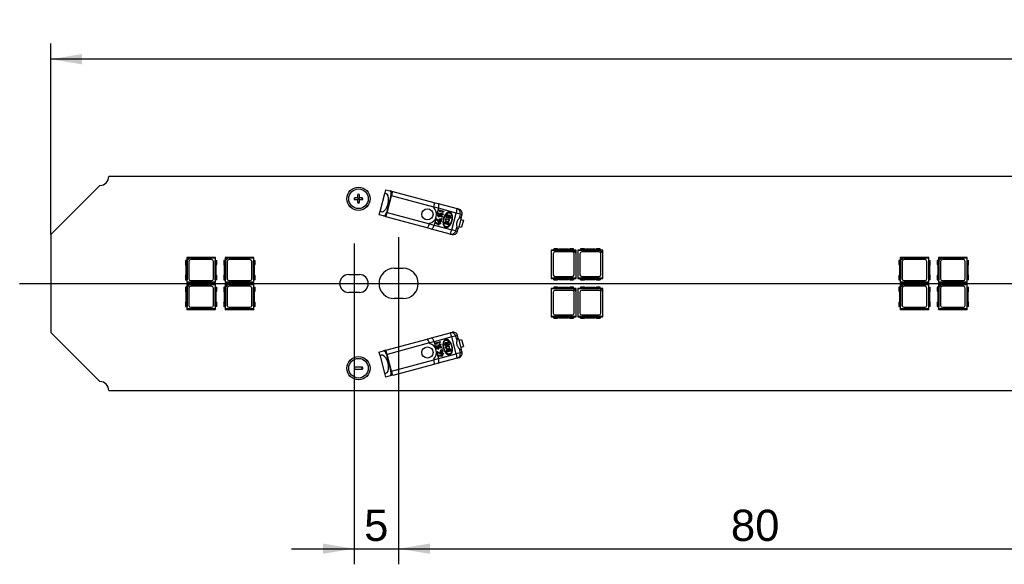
# Model space of a CAD drawing. Header units: millimetres. Extents: x 7 to 819, y 6 to 587.
# Tile 3 of 17: x 100 to 211, y 128 to 189. Entities that reach past the tile are written whole.
import ezdxf
from ezdxf.enums import TextEntityAlignment as Align
from ezdxf.lldxf.tags import DXFTag

# ---------------------------------------------------------------- set-up
doc = ezdxf.new("R2010")
doc.units = ezdxf.units.MM
doc.layers.add('Default', color=7, linetype='Continuous')
doc.layers.add('LINLED_560X24MM_', color=7, linetype='Continuous')
doc.styles.add('SEACAD_Arial', font='arial.ttf')
tags = doc.linetypes.add('CENTER2', pattern=[28.575, 19.05, -3.175, 3.175, -3.175]).pattern_tags.tags
tags[10:11] = [DXFTag(74, 4), DXFTag(75, 0), DXFTag(340, '0'), DXFTag(46, 0.0), DXFTag(50, 0.0), DXFTag(44, 0.0), DXFTag(45, 0.0)]
tags[8:9] = [DXFTag(74, 4), DXFTag(75, 0), DXFTag(340, '0'), DXFTag(46, 0.0), DXFTag(50, 0.0), DXFTag(44, 0.0), DXFTag(45, 0.0)]
tags[6:7] = [DXFTag(74, 4), DXFTag(75, 0), DXFTag(340, '0'), DXFTag(46, 0.0), DXFTag(50, 0.0), DXFTag(44, 0.0), DXFTag(45, 0.0)]
tags[4:5] = [DXFTag(74, 4), DXFTag(75, 0), DXFTag(340, '0'), DXFTag(46, 0.0), DXFTag(50, 0.0), DXFTag(44, 0.0), DXFTag(45, 0.0)]
doc.dimstyles.new('ISO', dxfattribs={"dimtxt": 3.5, "dimasz": 3.5, "dimexe": 1.75, "dimexo": 0, "dimgap": 0.875, "dimtad": 1, "dimtxsty": 'SEACAD_Arial', "dimblk1": '_SE_FILLED', "dimblk2": '_SE_FILLED', "dimsah": 1, "dimcen": 1.75, "dimadec": 0, "dimazin": 0, "dimtfac": 0.5, "dimtdec": 3, "dimtmove": 0, "dimatfit": 3, "dimfxl": 1, "dimarcsym": 0})

# ---------------------------------------------------------------- blocks, each defined once
blk = doc.blocks.new('SEANNOT_GROUP2')
at = {"layer": 'Default', "color": 7, "linetype": 'CENTER2'}
blk.add_line((100.35, 159.13), (665.35, 159.13), dxfattribs=at)
blk = doc.blocks.new('SEANNOT_GROUP4')
at = {"layer": 'Default', "color": 7, "linetype": 'CENTER2'}
blk.add_line((137.85, 163.63), (137.85, 154.63), dxfattribs=at)
blk = doc.blocks.new('SEANNOT_GROUP5')
at = {"layer": 'Default', "color": 7, "linetype": 'CENTER2'}
blk.add_line((142.85, 164.33), (142.85, 153.93), dxfattribs=at)
blk = doc.blocks.new('SE1')
at = {"layer": 'LINLED_560X24MM_', "color": 7, "linetype": 'Continuous'}
for p, q in [((109.35, 170.13), (103.85, 164.63)), ((655.35, 171.13), (110.35, 171.13)), ((138.25, 169.03), (138.25, 168.73)), ((138.45, 168.73), (138.45, 169.03)), ((141.26, 169.18), (140.76, 167.3)), ((141.39, 169.64), (141.26, 169.18)), ((141.39, 169.64), (141.9, 169.5)), ((141.99, 168.99), (141.49, 167.1)), ((141.55, 167.09), (142.06, 168.97)), ((142.18, 169.42), (141.9, 169.5)), ((142.06, 168.97), (141.99, 168.99)), ((142.06, 168.97), (142.19, 169.45)), ((146.8, 167.7), (142.06, 168.97)), ((142.19, 169.45), (146.8, 168.22)), ((137.95, 168.53), (137.95, 168.73)), ((138.25, 168.73), (137.95, 168.73)), ((137.95, 168.53), (138.25, 168.53)), ((138.25, 168.73), (138.35, 168.63)), ((138.25, 168.53), (138.35, 168.63)), ((138.25, 168.53), (138.25, 168.23)), ((138.25, 168.23), (138.45, 168.23)), ((138.45, 168.73), (138.35, 168.63)), ((138.45, 168.53), (138.35, 168.63)), ((138.75, 168.73), (138.45, 168.73)), ((138.45, 168.53), (138.75, 168.53)), ((138.45, 168.23), (138.45, 168.53)), ((138.75, 168.53), (138.75, 168.73)), ((146.8, 168.22), (147.3, 168.08)), ((147.3, 168.08), (149.4, 167.52)), ((140.76, 167.3), (140.64, 166.84)), ((141.16, 166.71), (140.64, 166.84)), ((141.42, 166.6), (141.55, 167.09)), ((141.55, 167.09), (141.49, 167.1)), ((141.55, 167.09), (146.3, 165.81)), ((146.8, 167.7), (146.79, 167.63)), ((147.32, 167.56), (146.8, 167.7)), ((147.32, 167.56), (147.11, 166.77)), ((147.21, 166.78), (147.2, 166.74)), ((147.2, 166.74), (147.34, 166.57)), ((147.79, 166.63), (147.21, 166.78)), ((147.28, 167.02), (147.26, 166.98)), ((147.26, 166.98), (147.64, 166.75)), ((147.64, 166.79), (147.28, 167.02)), ((149.31, 167.03), (147.32, 167.56)), ((147.37, 167.36), (147.36, 167.33)), ((147.36, 167.33), (147.49, 167.15)), ((147.95, 167.21), (147.37, 167.36)), ((147.51, 167.21), (147.43, 167.3)), ((147.43, 167.3), (147.93, 167.17)), ((147.49, 167.15), (147.51, 167.21)), ((147.57, 167), (147.55, 166.96)), ((147.55, 166.96), (147.68, 166.92)), ((147.69, 166.96), (147.57, 167)), ((147.68, 166.92), (147.64, 166.79)), ((147.64, 166.75), (147.68, 166.74)), ((147.68, 166.74), (147.72, 166.91)), ((147.71, 167.05), (147.69, 166.96)), ((147.76, 167.04), (147.71, 167.05)), ((147.72, 166.91), (147.85, 166.87)), ((147.73, 166.95), (147.76, 167.04)), ((147.87, 166.92), (147.73, 166.95)), ((147.85, 166.87), (147.87, 166.92)), ((147.93, 167.17), (147.95, 167.21)), ((148.81, 165.14), (149.31, 167.03)), ((149.75, 166.91), (149.31, 167.03)), ((149.4, 167.52), (149.6, 167.46)), ((149.75, 166.91), (149.62, 166.44)), ((149.96, 166.85), (149.75, 166.91)), ((149.87, 166.54), (149.96, 166.85)), ((141.43, 166.63), (141.16, 166.71)), ((146.04, 165.37), (141.42, 166.6)), ((146.32, 165.88), (146.3, 165.81)), ((146.3, 165.81), (146.82, 165.68)), ((147.03, 166.47), (146.82, 165.68)), ((146.82, 165.68), (148.81, 165.14)), ((147, 165.98), (146.99, 165.94)), ((146.99, 165.94), (147.36, 165.71)), ((147.37, 165.76), (147, 165.98)), ((147.14, 166.35), (147.1, 166.37)), ((147.35, 166.62), (147.28, 166.72)), ((147.28, 166.72), (147.78, 166.59)), ((147.29, 165.96), (147.28, 165.92)), ((147.28, 165.92), (147.4, 165.88)), ((147.41, 165.93), (147.29, 165.96)), ((147.34, 166.57), (147.35, 166.62)), ((147.36, 165.71), (147.4, 165.7)), ((147.4, 165.88), (147.37, 165.76)), ((147.4, 165.7), (147.44, 165.87)), ((147.44, 166.01), (147.41, 165.93)), ((147.48, 166), (147.44, 166.01)), ((147.44, 165.87), (147.58, 165.84)), ((147.46, 165.91), (147.48, 166)), ((147.59, 165.88), (147.46, 165.91)), ((147.58, 165.84), (147.59, 165.88)), ((147.67, 166.43), (147.65, 166.37)), ((147.65, 166.37), (147.71, 166.35)), ((147.73, 166.41), (147.67, 166.43)), ((147.71, 166.35), (147.73, 166.41)), ((147.78, 166.59), (147.79, 166.63)), ((147.99, 165.83), (148.04, 166.02)), ((148.43, 165.71), (147.99, 165.83)), ((148.07, 165.88), (148.11, 166)), ((148.2, 165.84), (148.07, 165.88)), ((148.1, 166.24), (148.15, 166.43)), ((148.17, 166.22), (148.1, 166.24)), ((148.15, 166.43), (148.48, 166.34)), ((148.2, 166.35), (148.17, 166.22)), ((148.18, 166.52), (148.23, 166.71)), ((148.62, 166.4), (148.18, 166.52)), ((148.47, 166.28), (148.2, 166.35)), ((148.23, 165.97), (148.2, 165.84)), ((148.26, 166.57), (148.29, 166.69)), ((148.38, 166.54), (148.26, 166.57)), ((148.26, 165.83), (148.3, 165.95)), ((148.39, 165.79), (148.26, 165.83)), ((148.42, 166.66), (148.38, 166.54)), ((148.42, 165.92), (148.39, 165.79)), ((148.48, 165.9), (148.43, 165.71)), ((148.45, 166.11), (148.44, 166.18)), ((148.45, 166.52), (148.48, 166.64)), ((148.57, 166.49), (148.45, 166.52)), ((148.61, 166.61), (148.57, 166.49)), ((148.67, 166.59), (148.62, 166.4)), ((149.86, 166.49), (149.55, 165.33)), ((149.87, 166.54), (149.7, 166.53)), ((149.7, 166.53), (149.86, 166.49)), ((149.81, 166.3), (150.11, 166.22)), ((149.87, 166.54), (149.86, 166.49)), ((150.11, 166.22), (149.9, 165.44)), ((103.85, 164.63), (103.85, 153.63)), ((146.54, 165.23), (146.04, 165.37)), ((148.64, 164.67), (146.54, 165.23)), ((148.84, 164.61), (148.64, 164.67)), ((149.24, 165.03), (148.81, 165.14)), ((149.37, 165.5), (149.24, 165.03)), ((149.24, 165.03), (149.45, 164.97)), ((149.39, 165.37), (149.55, 165.33)), ((149.39, 165.37), (149.54, 165.28)), ((149.45, 164.97), (149.54, 165.28)), ((149.55, 165.33), (149.54, 165.28)), ((149.6, 165.52), (149.9, 165.44)), ((160.26, 162.88), (159.95, 162.88)), ((159.95, 162.88), (159.99, 162.85)), ((159.95, 162.88), (159.95, 159.68)), ((159.99, 162.85), (162.4, 162.85)), ((159.99, 159.72), (159.99, 162.85)), ((160.18, 162.46), (160.18, 160.11)), ((160.68, 163.03), (160.26, 163.03)), ((160.26, 163.03), (160.26, 162.87)), ((162.44, 162.87), (160.26, 162.87)), ((162.33, 162.66), (160.38, 162.66)), ((161.89, 162.98), (160.81, 162.98)), ((162.44, 163.03), (162.03, 163.03)), ((162.4, 162.85), (162.45, 162.86)), ((162.4, 162.85), (162.72, 162.54)), ((162.44, 162.87), (162.44, 163.03)), ((162.75, 162.88), (162.44, 162.88)), ((162.73, 162.86), (162.45, 162.86)), ((162.45, 162.86), (162.73, 162.58)), ((162.53, 160.11), (162.53, 162.46)), ((162.73, 162.58), (162.72, 162.54)), ((162.72, 162.54), (162.72, 159.72)), ((162.73, 162.86), (162.75, 162.88)), ((162.73, 162.58), (162.73, 162.86)), ((162.75, 159.68), (162.75, 162.88)), ((163.26, 162.88), (162.95, 162.88)), ((162.95, 162.88), (162.99, 162.85)), ((162.95, 162.88), (162.95, 159.68)), ((162.99, 162.85), (165.4, 162.85)), ((162.99, 159.72), (162.99, 162.85)), ((163.18, 162.46), (163.18, 160.11)), ((163.68, 163.03), (163.26, 163.03)), ((163.26, 163.03), (163.26, 162.87)), ((165.44, 162.87), (163.26, 162.87)), ((165.33, 162.66), (163.38, 162.66)), ((164.89, 162.98), (163.81, 162.98)), ((165.44, 163.03), (165.03, 163.03)), ((165.4, 162.85), (165.45, 162.86)), ((165.4, 162.85), (165.72, 162.54)), ((165.44, 162.87), (165.44, 163.03)), ((165.75, 162.88), (165.44, 162.88)), ((165.73, 162.86), (165.45, 162.86)), ((165.45, 162.86), (165.73, 162.58)), ((165.53, 160.11), (165.53, 162.46)), ((165.73, 162.58), (165.72, 162.54)), ((165.72, 162.54), (165.72, 159.72)), ((165.73, 162.86), (165.75, 162.88)), ((165.73, 162.58), (165.73, 162.86)), ((165.75, 159.68), (165.75, 162.88)), ((119.12, 161.72), (118.95, 161.72)), ((118.95, 161.72), (118.95, 161.31)), ((122.3, 162.03), (119.1, 162.03)), ((119.13, 162.01), (119.1, 162.03)), ((119.1, 162.03), (119.1, 161.72)), ((119.12, 161.72), (119.12, 159.54)), ((119.41, 162.01), (119.13, 162.01)), ((119.13, 162.01), (119.13, 161.73)), ((119.13, 161.73), (119.41, 162.01)), ((119.14, 161.69), (119.13, 161.73)), ((119.14, 161.69), (119.45, 162)), ((119.14, 159.27), (119.14, 161.69)), ((119.33, 161.61), (119.33, 159.66)), ((119.41, 162.01), (119.45, 162)), ((119.45, 162), (122.27, 162)), ((121.88, 161.81), (119.53, 161.81)), ((122.08, 159.66), (122.08, 161.61)), ((122.27, 162), (122.3, 162.03)), ((122.27, 162), (122.27, 159.27)), ((122.29, 161.72), (122.45, 161.72)), ((122.29, 159.54), (122.29, 161.72)), ((122.3, 161.72), (122.3, 162.03)), ((122.45, 161.31), (122.45, 161.72)), ((123.42, 161.72), (123.25, 161.72)), ((123.25, 161.72), (123.25, 161.31)), ((126.6, 162.03), (123.4, 162.03)), ((123.43, 162.01), (123.4, 162.03)), ((123.4, 162.03), (123.4, 161.72)), ((123.42, 161.72), (123.42, 159.54)), ((123.71, 162.01), (123.43, 162.01)), ((123.43, 162.01), (123.43, 161.73)), ((123.43, 161.73), (123.71, 162.01)), ((123.44, 161.69), (123.43, 161.73)), ((123.44, 161.69), (123.75, 162)), ((123.44, 159.27), (123.44, 161.69)), ((123.63, 161.61), (123.63, 159.66)), ((123.71, 162.01), (123.75, 162)), ((123.75, 162), (126.57, 162)), ((126.18, 161.81), (123.83, 161.81)), ((126.38, 159.66), (126.38, 161.61)), ((126.57, 162), (126.6, 162.03)), ((126.57, 162), (126.57, 159.27)), ((126.59, 161.72), (126.75, 161.72)), ((126.59, 159.54), (126.59, 161.72)), ((126.6, 161.72), (126.6, 162.03)), ((126.75, 161.31), (126.75, 161.72)), ((199.12, 161.72), (198.95, 161.72)), ((198.95, 161.72), (198.95, 161.31)), ((202.3, 162.03), (199.1, 162.03)), ((199.13, 162.01), (199.1, 162.03)), ((199.1, 162.03), (199.1, 161.72)), ((199.12, 161.72), (199.12, 159.54)), ((199.41, 162.01), (199.13, 162.01)), ((199.13, 162.01), (199.13, 161.73)), ((199.13, 161.73), (199.41, 162.01)), ((199.14, 161.69), (199.13, 161.73)), ((199.14, 161.69), (199.45, 162)), ((199.14, 159.27), (199.14, 161.69)), ((199.33, 161.61), (199.33, 159.66)), ((199.41, 162.01), (199.45, 162)), ((199.45, 162), (202.27, 162)), ((201.88, 161.81), (199.53, 161.81)), ((202.08, 159.66), (202.08, 161.61)), ((202.27, 162), (202.3, 162.03)), ((202.27, 162), (202.27, 159.27)), ((202.29, 161.72), (202.45, 161.72)), ((202.29, 159.54), (202.29, 161.72)), ((202.3, 161.72), (202.3, 162.03)), ((202.45, 161.31), (202.45, 161.72)), ((203.42, 161.72), (203.25, 161.72)), ((203.25, 161.72), (203.25, 161.31)), ((206.6, 162.03), (203.4, 162.03)), ((203.43, 162.01), (203.4, 162.03)), ((203.4, 162.03), (203.4, 161.72)), ((203.42, 161.72), (203.42, 159.54)), ((203.71, 162.01), (203.43, 162.01)), ((203.43, 162.01), (203.43, 161.73)), ((203.43, 161.73), (203.71, 162.01)), ((203.44, 161.69), (203.43, 161.73)), ((203.44, 161.69), (203.75, 162)), ((203.44, 159.27), (203.44, 161.69)), ((203.63, 161.61), (203.63, 159.66)), ((203.71, 162.01), (203.75, 162)), ((203.75, 162), (206.57, 162)), ((206.18, 161.81), (203.83, 161.81)), ((206.38, 159.66), (206.38, 161.61)), ((206.57, 162), (206.6, 162.03)), ((206.57, 162), (206.57, 159.27)), ((206.59, 161.72), (206.75, 161.72)), ((206.59, 159.54), (206.59, 161.72)), ((206.6, 161.72), (206.6, 162.03)), ((206.75, 161.31), (206.75, 161.72)), ((119, 161.18), (119, 160.09)), ((122.4, 160.09), (122.4, 161.18)), ((123.3, 161.18), (123.3, 160.09)), ((126.7, 160.09), (126.7, 161.18)), ((137.25, 160.13), (138.45, 160.13)), ((142.35, 160.83), (143.35, 160.83)), ((199, 161.18), (199, 160.09)), ((202.4, 160.09), (202.4, 161.18)), ((203.3, 161.18), (203.3, 160.09)), ((206.7, 160.09), (206.7, 161.18)), ((118.95, 159.96), (118.95, 159.54)), ((118.95, 159.54), (119.12, 159.54)), ((119.1, 159.54), (119.1, 159.23)), ((119.1, 159.23), (119.14, 159.27)), ((119.1, 159.23), (122.3, 159.23)), ((122.3, 159.03), (119.1, 159.03)), ((119.13, 159.01), (119.1, 159.03)), ((119.1, 159.03), (119.1, 158.72)), ((119.41, 159.01), (119.13, 159.01)), ((119.13, 159.01), (119.13, 158.73)), ((119.13, 158.73), (119.41, 159.01)), ((122.27, 159.27), (119.14, 159.27)), ((119.14, 158.69), (119.45, 159)), ((119.41, 159.01), (119.45, 159)), ((119.45, 159), (122.27, 159)), ((119.53, 159.46), (121.88, 159.46)), ((122.27, 159.27), (122.3, 159.23)), ((122.27, 159), (122.3, 159.03)), ((122.27, 159), (122.27, 156.27)), ((122.45, 159.54), (122.29, 159.54)), ((122.3, 159.23), (122.3, 159.54)), ((122.3, 158.72), (122.3, 159.03)), ((122.45, 159.54), (122.45, 159.96)), ((123.25, 159.96), (123.25, 159.54)), ((123.25, 159.54), (123.42, 159.54)), ((123.4, 159.54), (123.4, 159.23)), ((123.4, 159.23), (123.44, 159.27)), ((123.4, 159.23), (126.6, 159.23)), ((126.6, 159.03), (123.4, 159.03)), ((123.43, 159.01), (123.4, 159.03)), ((123.4, 159.03), (123.4, 158.72)), ((123.71, 159.01), (123.43, 159.01)), ((123.43, 159.01), (123.43, 158.73)), ((123.43, 158.73), (123.71, 159.01)), ((126.57, 159.27), (123.44, 159.27)), ((123.44, 158.69), (123.75, 159)), ((123.71, 159.01), (123.75, 159)), ((123.75, 159), (126.57, 159)), ((123.83, 159.46), (126.18, 159.46)), ((126.57, 159.27), (126.6, 159.23)), ((126.57, 159), (126.6, 159.03)), ((126.57, 159), (126.57, 156.27)), ((126.75, 159.54), (126.59, 159.54)), ((126.6, 159.23), (126.6, 159.54)), ((126.6, 158.72), (126.6, 159.03)), ((126.75, 159.54), (126.75, 159.96)), ((159.99, 159.72), (159.95, 159.68)), ((159.95, 159.68), (160.26, 159.68)), ((162.72, 159.72), (159.99, 159.72)), ((160.26, 159.53), (160.26, 159.7)), ((160.26, 159.7), (162.44, 159.7)), ((160.26, 159.53), (160.68, 159.53)), ((160.38, 159.91), (162.33, 159.91)), ((160.81, 159.58), (161.89, 159.58)), ((162.03, 159.53), (162.44, 159.53)), ((162.44, 159.7), (162.44, 159.53)), ((162.44, 159.68), (162.75, 159.68)), ((162.72, 159.72), (162.75, 159.68)), ((162.99, 159.72), (162.95, 159.68)), ((162.95, 159.68), (163.26, 159.68)), ((165.72, 159.72), (162.99, 159.72)), ((163.26, 159.53), (163.26, 159.7)), ((163.26, 159.7), (165.44, 159.7)), ((163.26, 159.53), (163.68, 159.53)), ((163.38, 159.91), (165.33, 159.91)), ((163.81, 159.58), (164.89, 159.58)), ((165.03, 159.53), (165.44, 159.53)), ((165.44, 159.7), (165.44, 159.53)), ((165.44, 159.68), (165.75, 159.68)), ((165.72, 159.72), (165.75, 159.68)), ((198.95, 159.96), (198.95, 159.54)), ((198.95, 159.54), (199.12, 159.54)), ((199.1, 159.54), (199.1, 159.23)), ((199.1, 159.23), (199.14, 159.27)), ((199.1, 159.23), (202.3, 159.23)), ((202.3, 159.03), (199.1, 159.03)), ((199.13, 159.01), (199.1, 159.03)), ((199.1, 159.03), (199.1, 158.72)), ((199.41, 159.01), (199.13, 159.01)), ((199.13, 159.01), (199.13, 158.73)), ((199.13, 158.73), (199.41, 159.01)), ((202.27, 159.27), (199.14, 159.27)), ((199.14, 158.69), (199.45, 159)), ((199.41, 159.01), (199.45, 159)), ((199.45, 159), (202.27, 159)), ((199.53, 159.46), (201.88, 159.46)), ((202.27, 159.27), (202.3, 159.23)), ((202.27, 159), (202.3, 159.03)), ((202.27, 159), (202.27, 156.27)), ((202.45, 159.54), (202.29, 159.54)), ((202.3, 159.23), (202.3, 159.54)), ((202.3, 158.72), (202.3, 159.03)), ((202.45, 159.54), (202.45, 159.96)), ((203.25, 159.96), (203.25, 159.54)), ((203.25, 159.54), (203.42, 159.54)), ((203.4, 159.54), (203.4, 159.23)), ((203.4, 159.23), (203.44, 159.27)), ((203.4, 159.23), (206.6, 159.23)), ((206.6, 159.03), (203.4, 159.03)), ((203.43, 159.01), (203.4, 159.03)), ((203.4, 159.03), (203.4, 158.72)), ((203.71, 159.01), (203.43, 159.01)), ((203.43, 159.01), (203.43, 158.73)), ((203.43, 158.73), (203.71, 159.01)), ((206.57, 159.27), (203.44, 159.27)), ((203.44, 158.69), (203.75, 159)), ((203.71, 159.01), (203.75, 159)), ((203.75, 159), (206.57, 159)), ((203.83, 159.46), (206.18, 159.46)), ((206.57, 159.27), (206.6, 159.23)), ((206.57, 159), (206.6, 159.03)), ((206.57, 159), (206.57, 156.27)), ((206.75, 159.54), (206.59, 159.54)), ((206.6, 159.23), (206.6, 159.54)), ((206.6, 158.72), (206.6, 159.03)), ((206.75, 159.54), (206.75, 159.96)), ((119.12, 158.72), (118.95, 158.72)), ((118.95, 158.72), (118.95, 158.31)), ((119, 158.18), (119, 157.09)), ((119.12, 158.72), (119.12, 156.54)), ((119.14, 158.69), (119.13, 158.73)), ((119.14, 156.27), (119.14, 158.69)), ((119.33, 158.61), (119.33, 156.66)), ((121.88, 158.81), (119.53, 158.81)), ((122.08, 156.66), (122.08, 158.61)), ((122.29, 158.72), (122.45, 158.72)), ((122.29, 156.54), (122.29, 158.72)), ((122.4, 157.09), (122.4, 158.18)), ((122.45, 158.31), (122.45, 158.72)), ((123.42, 158.72), (123.25, 158.72)), ((123.25, 158.72), (123.25, 158.31)), ((123.3, 158.18), (123.3, 157.09)), ((123.42, 158.72), (123.42, 156.54)), ((123.44, 158.69), (123.43, 158.73)), ((123.44, 156.27), (123.44, 158.69)), ((123.63, 158.61), (123.63, 156.66)), ((126.18, 158.81), (123.83, 158.81)), ((126.38, 156.66), (126.38, 158.61)), ((126.59, 158.72), (126.75, 158.72)), ((126.59, 156.54), (126.59, 158.72)), ((126.7, 157.09), (126.7, 158.18)), ((126.75, 158.31), (126.75, 158.72)), ((138.45, 158.13), (137.25, 158.13)), ((160.26, 158.58), (159.95, 158.58)), ((159.95, 158.58), (159.99, 158.55)), ((159.95, 158.58), (159.95, 155.38)), ((159.99, 158.55), (162.4, 158.55)), ((159.99, 155.42), (159.99, 158.55)), ((160.18, 158.16), (160.18, 155.81)), ((160.68, 158.73), (160.26, 158.73)), ((160.26, 158.73), (160.26, 158.57)), ((162.44, 158.57), (160.26, 158.57)), ((162.33, 158.36), (160.38, 158.36)), ((161.89, 158.68), (160.81, 158.68)), ((162.44, 158.73), (162.03, 158.73)), ((162.4, 158.55), (162.45, 158.56)), ((162.4, 158.55), (162.72, 158.24)), ((162.44, 158.57), (162.44, 158.73)), ((162.75, 158.58), (162.44, 158.58)), ((162.73, 158.56), (162.45, 158.56)), ((162.45, 158.56), (162.73, 158.28)), ((162.53, 155.81), (162.53, 158.16)), ((162.73, 158.28), (162.72, 158.24)), ((162.72, 158.24), (162.72, 155.42)), ((162.73, 158.56), (162.75, 158.58)), ((162.73, 158.28), (162.73, 158.56)), ((162.75, 155.38), (162.75, 158.58)), ((163.26, 158.58), (162.95, 158.58)), ((162.95, 158.58), (162.99, 158.55)), ((162.95, 158.58), (162.95, 155.38)), ((162.99, 158.55), (165.4, 158.55)), ((162.99, 155.42), (162.99, 158.55)), ((163.18, 158.16), (163.18, 155.81)), ((163.68, 158.73), (163.26, 158.73)), ((163.26, 158.73), (163.26, 158.57)), ((165.44, 158.57), (163.26, 158.57)), ((165.33, 158.36), (163.38, 158.36)), ((164.89, 158.68), (163.81, 158.68)), ((165.44, 158.73), (165.03, 158.73)), ((165.4, 158.55), (165.45, 158.56)), ((165.4, 158.55), (165.72, 158.24)), ((165.44, 158.57), (165.44, 158.73)), ((165.75, 158.58), (165.44, 158.58)), ((165.73, 158.56), (165.45, 158.56)), ((165.45, 158.56), (165.73, 158.28)), ((165.53, 155.81), (165.53, 158.16)), ((165.73, 158.28), (165.72, 158.24)), ((165.72, 158.24), (165.72, 155.42)), ((165.73, 158.56), (165.75, 158.58)), ((165.73, 158.28), (165.73, 158.56)), ((165.75, 155.38), (165.75, 158.58)), ((199.12, 158.72), (198.95, 158.72)), ((198.95, 158.72), (198.95, 158.31)), ((199, 158.18), (199, 157.09)), ((199.12, 158.72), (199.12, 156.54)), ((199.14, 158.69), (199.13, 158.73)), ((199.14, 156.27), (199.14, 158.69)), ((199.33, 158.61), (199.33, 156.66)), ((201.88, 158.81), (199.53, 158.81)), ((202.08, 156.66), (202.08, 158.61)), ((202.29, 158.72), (202.45, 158.72)), ((202.29, 156.54), (202.29, 158.72)), ((202.4, 157.09), (202.4, 158.18)), ((202.45, 158.31), (202.45, 158.72)), ((203.42, 158.72), (203.25, 158.72)), ((203.25, 158.72), (203.25, 158.31)), ((203.3, 158.18), (203.3, 157.09)), ((203.42, 158.72), (203.42, 156.54)), ((203.44, 158.69), (203.43, 158.73)), ((203.44, 156.27), (203.44, 158.69)), ((203.63, 158.61), (203.63, 156.66)), ((206.18, 158.81), (203.83, 158.81)), ((206.38, 156.66), (206.38, 158.61)), ((206.59, 158.72), (206.75, 158.72)), ((206.59, 156.54), (206.59, 158.72)), ((206.7, 157.09), (206.7, 158.18)), ((206.75, 158.31), (206.75, 158.72)), ((118.95, 156.96), (118.95, 156.54)), ((122.45, 156.54), (122.45, 156.96)), ((123.25, 156.96), (123.25, 156.54)), ((126.75, 156.54), (126.75, 156.96)), ((143.35, 157.43), (142.35, 157.43)), ((198.95, 156.96), (198.95, 156.54)), ((202.45, 156.54), (202.45, 156.96)), ((203.25, 156.96), (203.25, 156.54)), ((206.75, 156.54), (206.75, 156.96)), ((118.95, 156.54), (119.12, 156.54)), ((119.1, 156.54), (119.1, 156.23)), ((119.1, 156.23), (119.14, 156.27)), ((119.1, 156.23), (122.3, 156.23)), ((122.27, 156.27), (119.14, 156.27)), ((119.53, 156.46), (121.88, 156.46)), ((122.27, 156.27), (122.3, 156.23)), ((122.45, 156.54), (122.29, 156.54)), ((122.3, 156.23), (122.3, 156.54)), ((123.25, 156.54), (123.42, 156.54)), ((123.4, 156.54), (123.4, 156.23)), ((123.4, 156.23), (123.44, 156.27)), ((123.4, 156.23), (126.6, 156.23)), ((126.57, 156.27), (123.44, 156.27)), ((123.83, 156.46), (126.18, 156.46)), ((126.57, 156.27), (126.6, 156.23)), ((126.75, 156.54), (126.59, 156.54)), ((126.6, 156.23), (126.6, 156.54)), ((198.95, 156.54), (199.12, 156.54)), ((199.1, 156.54), (199.1, 156.23)), ((199.1, 156.23), (199.14, 156.27)), ((199.1, 156.23), (202.3, 156.23)), ((202.27, 156.27), (199.14, 156.27)), ((199.53, 156.46), (201.88, 156.46)), ((202.27, 156.27), (202.3, 156.23)), ((202.45, 156.54), (202.29, 156.54)), ((202.3, 156.23), (202.3, 156.54)), ((203.25, 156.54), (203.42, 156.54)), ((203.4, 156.54), (203.4, 156.23)), ((203.4, 156.23), (203.44, 156.27)), ((203.4, 156.23), (206.6, 156.23)), ((206.57, 156.27), (203.44, 156.27)), ((203.83, 156.46), (206.18, 156.46)), ((206.57, 156.27), (206.6, 156.23)), ((206.75, 156.54), (206.59, 156.54)), ((206.6, 156.23), (206.6, 156.54)), ((159.99, 155.42), (159.95, 155.38)), ((159.95, 155.38), (160.26, 155.38)), ((162.72, 155.42), (159.99, 155.42)), ((160.26, 155.23), (160.26, 155.4)), ((160.26, 155.4), (162.44, 155.4)), ((160.26, 155.23), (160.68, 155.23)), ((160.38, 155.61), (162.33, 155.61)), ((160.81, 155.28), (161.89, 155.28)), ((162.03, 155.23), (162.44, 155.23)), ((162.44, 155.4), (162.44, 155.23)), ((162.44, 155.38), (162.75, 155.38)), ((162.72, 155.42), (162.75, 155.38)), ((162.99, 155.42), (162.95, 155.38)), ((162.95, 155.38), (163.26, 155.38)), ((165.72, 155.42), (162.99, 155.42)), ((163.26, 155.23), (163.26, 155.4)), ((163.26, 155.4), (165.44, 155.4)), ((163.26, 155.23), (163.68, 155.23)), ((163.38, 155.61), (165.33, 155.61)), ((163.81, 155.28), (164.89, 155.28)), ((165.03, 155.23), (165.44, 155.23)), ((165.44, 155.4), (165.44, 155.23)), ((165.44, 155.38), (165.75, 155.38)), ((165.72, 155.42), (165.75, 155.38)), ((103.85, 153.63), (109.35, 148.13)), ((146.54, 153.04), (148.64, 153.6)), ((148.64, 153.6), (148.84, 153.65)), ((141.42, 151.67), (146.04, 152.9)), ((146.3, 152.46), (141.55, 151.18)), ((146.04, 152.9), (146.54, 153.04)), ((146.82, 152.59), (146.3, 152.46)), ((146.3, 152.46), (146.32, 152.39)), ((148.81, 153.13), (146.82, 152.59)), ((146.82, 152.59), (147.03, 151.8)), ((147.53, 152.6), (146.95, 152.45)), ((146.95, 152.45), (146.96, 152.41)), ((146.96, 152.41), (147.17, 152.33)), ((147.04, 152.43), (147.54, 152.56)), ((147.15, 152.38), (147.04, 152.43)), ((147.17, 152.33), (147.15, 152.38)), ((147.54, 152.56), (147.53, 152.6)), ((148.31, 152.26), (148.28, 152.38)), ((148.4, 152.41), (148.44, 152.29)), ((148.47, 152.43), (148.52, 152.24)), ((149.24, 153.24), (148.81, 153.13)), ((149.31, 151.24), (148.81, 153.13)), ((149.45, 153.3), (149.24, 153.24)), ((149.24, 153.24), (149.37, 152.77)), ((149.54, 152.99), (149.39, 152.9)), ((149.39, 152.9), (149.55, 152.94)), ((149.54, 152.99), (149.45, 153.3)), ((149.54, 152.99), (149.55, 152.94)), ((149.55, 152.94), (149.86, 151.78)), ((149.6, 152.75), (149.9, 152.83)), ((149.9, 152.83), (150.11, 152.05)), ((140.64, 151.43), (141.16, 151.56)), ((140.64, 151.43), (140.76, 150.97)), ((141.43, 151.64), (141.16, 151.56)), ((141.55, 151.18), (141.42, 151.67)), ((147.48, 152.09), (147.05, 152.11)), ((147.05, 152.11), (147.06, 152.06)), ((147.06, 152.06), (147.5, 152.05)), ((147.69, 152.02), (147.11, 151.87)), ((147.11, 151.87), (147.12, 151.83)), ((147.11, 151.5), (147.32, 150.71)), ((147.12, 151.83), (147.32, 151.75)), ((147.2, 151.85), (147.7, 151.98)), ((147.31, 151.8), (147.2, 151.85)), ((147.26, 151.46), (147.22, 151.45)), ((147.43, 152.26), (147.31, 152.23)), ((147.31, 152.23), (147.32, 152.19)), ((147.32, 151.75), (147.31, 151.8)), ((147.32, 152.19), (147.44, 152.22)), ((147.45, 152.36), (147.41, 152.35)), ((147.41, 152.35), (147.43, 152.26)), ((147.44, 152.22), (147.48, 152.09)), ((147.48, 152.28), (147.45, 152.36)), ((147.61, 152.31), (147.48, 152.28)), ((147.49, 152.23), (147.62, 152.27)), ((147.53, 152.06), (147.49, 152.23)), ((147.5, 152.05), (147.53, 152.06)), ((147.62, 152.27), (147.61, 152.31)), ((147.74, 151.81), (147.68, 151.79)), ((147.68, 151.79), (147.7, 151.73)), ((147.7, 151.98), (147.69, 152.02)), ((147.73, 151.33), (147.69, 151.31)), ((147.69, 151.31), (147.71, 151.23)), ((147.7, 151.73), (147.76, 151.75)), ((147.76, 151.24), (147.73, 151.33)), ((147.76, 151.75), (147.74, 151.81)), ((147.89, 151.27), (147.76, 151.24)), ((147.9, 151.23), (147.89, 151.27)), ((148.08, 152.13), (148.03, 152.31)), ((148.52, 152.24), (148.08, 152.13)), ((148.12, 152.21), (148.09, 152.33)), ((148.1, 152.03), (148.43, 152.12)), ((148.15, 151.84), (148.1, 152.03)), ((148.25, 152.24), (148.12, 152.21)), ((148.22, 151.86), (148.15, 151.84)), ((148.45, 152.06), (148.18, 151.99)), ((148.18, 151.99), (148.22, 151.86)), ((148.21, 152.36), (148.25, 152.24)), ((148.26, 151.43), (148.21, 151.62)), ((148.7, 151.55), (148.26, 151.43)), ((148.31, 151.52), (148.28, 151.64)), ((148.44, 152.29), (148.31, 152.26)), ((148.43, 151.55), (148.31, 151.52)), ((148.4, 151.67), (148.43, 151.55)), ((148.5, 151.57), (148.46, 151.69)), ((148.52, 151.91), (148.48, 151.96)), ((148.62, 151.6), (148.5, 151.57)), ((148.59, 151.72), (148.62, 151.6)), ((148.65, 151.74), (148.7, 151.55)), ((149.75, 151.36), (149.31, 151.24)), ((149.62, 151.83), (149.75, 151.36)), ((149.7, 151.74), (149.86, 151.78)), ((149.7, 151.74), (149.87, 151.73)), ((149.75, 151.36), (149.96, 151.42)), ((149.81, 151.97), (150.11, 152.05)), ((149.86, 151.78), (149.87, 151.73)), ((149.96, 151.42), (149.87, 151.73)), ((140.76, 150.97), (141.26, 149.09)), ((141.55, 151.18), (141.49, 151.17)), ((141.49, 151.17), (141.99, 149.28)), ((142.06, 149.3), (141.55, 151.18)), ((142.06, 149.3), (146.8, 150.57)), ((146.79, 150.64), (146.8, 150.57)), ((146.8, 150.57), (147.32, 150.71)), ((147.3, 150.19), (146.8, 150.05)), ((149.4, 150.75), (147.3, 150.19)), ((147.32, 150.71), (149.31, 151.24)), ((147.76, 151.06), (147.32, 151.07)), ((147.32, 151.07), (147.34, 151.03)), ((147.34, 151.03), (147.77, 151.01)), ((147.71, 151.23), (147.59, 151.19)), ((147.59, 151.19), (147.6, 151.15)), ((147.6, 151.15), (147.72, 151.18)), ((147.72, 151.18), (147.76, 151.06)), ((147.77, 151.2), (147.9, 151.23)), ((147.81, 151.02), (147.77, 151.2)), ((147.77, 151.01), (147.81, 151.02)), ((149.6, 150.81), (149.4, 150.75)), ((137.95, 149.53), (137.95, 149.73)), ((138.75, 149.73), (137.95, 149.73)), ((137.95, 149.53), (138.75, 149.53)), ((138.75, 149.53), (138.75, 149.73)), ((141.26, 149.09), (141.39, 148.63)), ((142.06, 149.3), (141.99, 149.28)), ((142.19, 148.82), (142.06, 149.3)), ((146.8, 150.05), (142.19, 148.82)), ((141.9, 148.77), (141.39, 148.63)), ((142.18, 148.85), (141.9, 148.77)), ((110.35, 147.13), (655.35, 147.13))]:
    blk.add_line(p, q, dxfattribs=at)
for centre, radius in [((138.35, 168.63), 1.3), ((138.35, 168.63), 1.1), ((146.08, 166.88), 0.625), ((146.08, 151.39), 0.625), ((138.35, 149.63), 1.3), ((138.35, 149.63), 1.1)]:
    blk.add_circle(centre, radius, dxfattribs=at)
for centre, radius, start, end in [((109.35, 171.13), 1, 270, 0), ((138.35, 169.03), 0.1, 0, 180), ((137.95, 168.63), 0.1, 90, 270), ((138.35, 168.23), 0.1, 180, 0), ((138.75, 168.63), 0.1, 270, 90), ((146.08, 166.88), 1.03, 283.1331, 46.8669), ((148.35, 166.68), 0.131, 26.7377, 165), ((148.35, 166.68), 0.0647, 345, 165), ((148.54, 166.63), 0.131, 345, 123.2623), ((149.48, 166.98), 0.5, 345, 75), ((147.37, 166.37), 0.229, 183.8295, 257.2926), ((148.17, 165.98), 0.131, 26.7377, 165), ((148.17, 165.98), 0.0647, 345, 165), ((148.36, 165.93), 0.131, 345, 123.2623), ((148.36, 165.93), 0.0649, 345, 165), ((148.45, 166.23), 0.0495, 258.832, 75), ((148.45, 166.23), 0.116, 268.6311, 75), ((148.54, 166.63), 0.0649, 345, 165), ((148.97, 165.1), 0.5, 255, 345), ((160.38, 162.46), 0.2, 90, 180), ((160.81, 163.18), 0.2, 228.5904, 270), ((161.89, 163.18), 0.2, 270, 311.4096), ((162.33, 162.46), 0.2, 0, 90), ((163.38, 162.46), 0.2, 90, 180), ((163.81, 163.18), 0.2, 228.5904, 270), ((164.89, 163.18), 0.2, 270, 311.4096), ((165.33, 162.46), 0.2, 0, 90), ((118.8, 161.18), 0.2, 0, 41.4096), ((119.53, 161.61), 0.2, 90, 180), ((121.88, 161.61), 0.2, 0, 90), ((122.6, 161.18), 0.2, 138.5904, 180), ((123.1, 161.18), 0.2, 0, 41.4096), ((123.83, 161.61), 0.2, 90, 180), ((126.18, 161.61), 0.2, 0, 90), ((126.9, 161.18), 0.2, 138.5904, 180), ((198.8, 161.18), 0.2, 0, 41.4096), ((199.53, 161.61), 0.2, 90, 180), ((201.88, 161.61), 0.2, 0, 90), ((202.6, 161.18), 0.2, 138.5904, 180), ((203.1, 161.18), 0.2, 0, 41.4096), ((203.83, 161.61), 0.2, 90, 180), ((206.18, 161.61), 0.2, 0, 90), ((206.9, 161.18), 0.2, 138.5904, 180), ((137.25, 159.13), 1, 90, 270), ((138.45, 159.13), 1, 270, 90), ((142.35, 159.13), 1.7, 90, 270), ((143.35, 159.13), 1.7, 270, 90), ((160.38, 160.11), 0.2, 180, 270), ((162.33, 160.11), 0.2, 270, 0), ((163.38, 160.11), 0.2, 180, 270), ((165.33, 160.11), 0.2, 270, 0), ((118.8, 160.09), 0.2, 318.5904, 0), ((119.53, 159.66), 0.2, 180, 270), ((121.88, 159.66), 0.2, 270, 0), ((122.6, 160.09), 0.2, 180, 221.4096), ((123.1, 160.09), 0.2, 318.5904, 0), ((123.83, 159.66), 0.2, 180, 270), ((126.18, 159.66), 0.2, 270, 0), ((126.9, 160.09), 0.2, 180, 221.4096), ((160.81, 159.38), 0.2, 90, 131.4096), ((161.89, 159.38), 0.2, 48.5904, 90), ((163.81, 159.38), 0.2, 90, 131.4096), ((164.89, 159.38), 0.2, 48.5904, 90), ((198.8, 160.09), 0.2, 318.5904, 0), ((199.53, 159.66), 0.2, 180, 270), ((201.88, 159.66), 0.2, 270, 0), ((202.6, 160.09), 0.2, 180, 221.4096), ((203.1, 160.09), 0.2, 318.5904, 0), ((203.83, 159.66), 0.2, 180, 270), ((206.18, 159.66), 0.2, 270, 0), ((206.9, 160.09), 0.2, 180, 221.4096), ((118.8, 158.18), 0.2, 0, 41.4096), ((119.53, 158.61), 0.2, 90, 180), ((121.88, 158.61), 0.2, 0, 90), ((122.6, 158.18), 0.2, 138.5904, 180), ((123.1, 158.18), 0.2, 0, 41.4096), ((123.83, 158.61), 0.2, 90, 180), ((126.18, 158.61), 0.2, 0, 90), ((126.9, 158.18), 0.2, 138.5904, 180), ((160.38, 158.16), 0.2, 90, 180), ((160.81, 158.88), 0.2, 228.5904, 270), ((161.89, 158.88), 0.2, 270, 311.4096), ((162.33, 158.16), 0.2, 0, 90), ((163.38, 158.16), 0.2, 90, 180), ((163.81, 158.88), 0.2, 228.5904, 270), ((164.89, 158.88), 0.2, 270, 311.4096), ((165.33, 158.16), 0.2, 0, 90), ((198.8, 158.18), 0.2, 0, 41.4096), ((199.53, 158.61), 0.2, 90, 180), ((201.88, 158.61), 0.2, 0, 90), ((202.6, 158.18), 0.2, 138.5904, 180), ((203.1, 158.18), 0.2, 0, 41.4096), ((203.83, 158.61), 0.2, 90, 180), ((206.18, 158.61), 0.2, 0, 90), ((206.9, 158.18), 0.2, 138.5904, 180), ((118.8, 157.09), 0.2, 318.5904, 0), ((122.6, 157.09), 0.2, 180, 221.4096), ((123.1, 157.09), 0.2, 318.5904, 0), ((126.9, 157.09), 0.2, 180, 221.4096), ((198.8, 157.09), 0.2, 318.5904, 0), ((202.6, 157.09), 0.2, 180, 221.4096), ((203.1, 157.09), 0.2, 318.5904, 0), ((206.9, 157.09), 0.2, 180, 221.4096), ((119.53, 156.66), 0.2, 180, 270), ((121.88, 156.66), 0.2, 270, 0), ((123.83, 156.66), 0.2, 180, 270), ((126.18, 156.66), 0.2, 270, 0), ((160.38, 155.81), 0.2, 180, 270), ((162.33, 155.81), 0.2, 270, 0), ((163.38, 155.81), 0.2, 180, 270), ((165.33, 155.81), 0.2, 270, 0), ((199.53, 156.66), 0.2, 180, 270), ((201.88, 156.66), 0.2, 270, 0), ((203.83, 156.66), 0.2, 180, 270), ((206.18, 156.66), 0.2, 270, 0), ((160.81, 155.08), 0.2, 90, 131.4096), ((161.89, 155.08), 0.2, 48.5904, 90), ((163.81, 155.08), 0.2, 90, 131.4096), ((164.89, 155.08), 0.2, 48.5904, 90), ((148.97, 153.17), 0.5, 15, 105), ((146.08, 151.39), 1.03, 313.1331, 76.8669), ((148.15, 152.35), 0.131, 56.7377, 195), ((148.15, 152.35), 0.0647, 15, 195), ((148.34, 152.4), 0.131, 15, 153.2623), ((148.34, 152.4), 0.0649, 15, 195), ((147.45, 151.59), 0.229, 213.8295, 287.2926), ((148.34, 151.65), 0.131, 56.7377, 195), ((148.34, 151.65), 0.0647, 15, 195), ((148.53, 151.71), 0.131, 15, 153.2623), ((148.46, 152.01), 0.116, 298.6311, 105), ((148.46, 152.01), 0.0495, 288.832, 105), ((148.53, 151.71), 0.0649, 15, 195), ((149.48, 151.29), 0.5, 285, 15), ((137.95, 149.63), 0.1, 90, 270), ((138.75, 149.63), 0.1, 270, 90), ((109.35, 147.13), 1, 0, 90)]:
    blk.add_arc(centre, radius, start, end, dxfattribs=at)
for centre, major_axis, ratio, start_param, end_param in [((141.19, 168.19), (-0.27, -1.01), 0.466308, -0.390826, 3.532419), ((141.78, 169.04), (-0.122, -0.454), 0.466308, 1.570796, 3.141593), ((146.67, 167.73), (-0.129, -0.483), 0.267949, 1.570796, 3.141593), ((147.17, 167.6), (0.129, 0.483), 0.308007, 4.712389, 6.283185), ((141.28, 167.16), (-0.122, -0.454), 0.466308, 0, 1.570796), ((149.27, 167.04), (0.129, 0.483), 0.087162, 4.71239, 6.283185), ((149.27, 167.04), (-0.129, -0.483), 0.984808, 1.570791, 3.141587), ((146.17, 165.85), (0.129, 0.483), 0.267949, 3.141593, 4.712389), ((146.67, 165.72), (0.129, 0.483), 0.308007, 3.141593, 4.712389), ((149.55, 165.95), (0.155, 0.58), 0.176327, 0.05236, 0.621929), ((148.77, 165.15), (-0.129, -0.483), 0.087154, 0, 1.570796), ((148.77, 165.15), (-0.129, -0.483), 0.984808, 0, 1.570797), ((149.55, 165.95), (-0.155, -0.58), 0.176327, 5.661256, 6.230825), ((148.77, 153.12), (0.129, -0.483), 0.984808, 1.570791, 3.141587), ((148.77, 153.12), (-0.129, 0.483), 0.087162, 4.71239, 6.283185), ((146.17, 152.42), (0.129, -0.483), 0.267949, 1.570796, 3.141593), ((146.67, 152.55), (-0.129, 0.483), 0.308007, 4.712389, 6.283185), ((149.55, 152.32), (-0.155, 0.58), 0.176327, 0.05236, 0.621929), ((141.28, 151.11), (0.122, -0.454), 0.466308, 1.570796, 3.141593), ((149.27, 151.23), (0.129, -0.483), 0.984808, 0, 1.570797), ((149.55, 152.32), (0.155, -0.58), 0.176327, 5.661256, 6.230825), ((141.19, 150.08), (0.27, -1.01), 0.466308, -0.390826, 3.532419), ((146.67, 150.54), (-0.129, 0.483), 0.267949, 3.141593, 4.712389), ((147.17, 150.67), (-0.129, 0.483), 0.308007, 3.141593, 4.712389), ((149.27, 151.23), (0.129, -0.483), 0.087154, 0, 1.570796), ((141.78, 149.23), (0.122, -0.454), 0.466308, 0, 1.570796)]:
    blk.add_ellipse(centre, major_axis=major_axis, ratio=ratio, start_param=start_param, end_param=end_param, dxfattribs=at)
for points, degree, knots in [([(148.58, 167.12), (148.38, 167.17), (148.17, 166.96), (147.97, 166.77), (147.88, 166.43), (147.78, 166.05), (147.85, 165.76), (147.92, 165.48), (148.13, 165.43)], 2, [0, 0, 0, 0.250031, 0.250031, 0.500062, 0.500062, 0.750093, 0.750093, 1, 1, 1]), ([(148.15, 165.49), (147.93, 165.55), (147.89, 165.89), (147.87, 166.12), (147.94, 166.39), (148, 166.64), (148.15, 166.83), (148.36, 167.11), (148.56, 167.05)], 2, [0, 0, 0, 0.250076, 0.250076, 0.500151, 0.500151, 0.750227, 0.750227, 1, 1, 1]), ([(148.13, 165.43), (148.33, 165.37), (148.55, 165.6), (148.74, 165.78), (148.83, 166.13), (148.93, 166.46), (148.87, 166.74), (148.8, 167.06), (148.58, 167.12)], 2, [0, 0, 0, 0.250029, 0.250029, 0.500058, 0.500058, 0.750087, 0.750087, 1, 1, 1]), ([(148.56, 167.05), (148.77, 167), (148.81, 166.65), (148.85, 166.42), (148.77, 166.15), (148.7, 165.89), (148.56, 165.71), (148.35, 165.44), (148.15, 165.49)], 2, [0, 0, 0, 0.250028, 0.250028, 0.500055, 0.500055, 0.750083, 0.750083, 1, 1, 1]), ([(147.1, 166.37), (147.09, 166.31), (147.14, 166.23), (147.18, 166.17), (147.24, 166.14), (147.31, 166.1), (147.46, 166.06), (147.63, 166.03), (147.66, 166.15), (147.7, 166.29), (147.54, 166.34)], 2, [0, 0, 0, 0.14288, 0.14288, 0.285761, 0.285761, 0.500081, 0.500081, 0.750121, 0.750121, 1, 1, 1]), ([(147.54, 166.34), (147.45, 166.36), (147.39, 166.31), (147.35, 166.27), (147.32, 166.15)], 2, [0, 0, 0, 0.5, 0.5, 1, 1, 1]), ([(147.36, 166.13), (147.39, 166.24), (147.42, 166.27), (147.45, 166.31), (147.53, 166.29)], 2, [0, 0, 0, 0.500007, 0.500007, 1, 1, 1]), ([(147.53, 166.29), (147.6, 166.27), (147.62, 166.23), (147.65, 166.17), (147.6, 166.12), (147.56, 166.09), (147.48, 166.1), (147.48, 166.1), (147.36, 166.13)], 2, [0, 0, 0, 0.25, 0.25, 0.5, 0.5, 0.75, 0.75, 1, 1, 1]), ([(149.62, 166.44), (149.61, 166.43), (149.6, 166.41), (149.58, 166.37), (149.54, 166.32), (149.48, 166.24), (149.42, 166.13), (149.37, 166), (149.35, 165.86), (149.35, 165.73), (149.36, 165.62), (149.37, 165.54), (149.37, 165.51), (149.37, 165.5)], 3, [0, 0, 0, 0, 0.039938, 0.095575, 0.166971, 0.254145, 0.394292, 0.500173, 0.606004, 0.746164, 0.858762, 0.943353, 1, 1, 1, 1]), ([(148.13, 152.84), (147.93, 152.79), (147.85, 152.5), (147.78, 152.23), (147.87, 151.9), (147.96, 151.52), (148.17, 151.3), (148.38, 151.1), (148.58, 151.15)], 2, [0, 0, 0, 0.250031, 0.250031, 0.500062, 0.500062, 0.750093, 0.750093, 1, 1, 1]), ([(148.56, 151.22), (148.35, 151.16), (148.14, 151.44), (148.01, 151.62), (147.93, 151.89), (147.86, 152.14), (147.89, 152.38), (147.94, 152.72), (148.14, 152.78)], 2, [0, 0, 0, 0.250076, 0.250076, 0.500151, 0.500151, 0.750227, 0.750227, 1, 1, 1]), ([(148.58, 151.15), (148.79, 151.21), (148.86, 151.51), (148.93, 151.76), (148.84, 152.11), (148.75, 152.45), (148.56, 152.66), (148.35, 152.9), (148.13, 152.84)], 2, [0, 0, 0, 0.250029, 0.250029, 0.500058, 0.500058, 0.750087, 0.750087, 1, 1, 1]), ([(148.14, 152.78), (148.35, 152.83), (148.56, 152.56), (148.71, 152.37), (148.78, 152.1), (148.85, 151.84), (148.82, 151.61), (148.77, 151.27), (148.56, 151.22)], 2, [0, 0, 0, 0.250028, 0.250028, 0.500055, 0.500055, 0.750083, 0.750083, 1, 1, 1]), ([(149.37, 152.77), (149.37, 152.76), (149.37, 152.74), (149.36, 152.7), (149.36, 152.63), (149.35, 152.53), (149.35, 152.41), (149.37, 152.27), (149.42, 152.14), (149.49, 152.03), (149.55, 151.93), (149.59, 151.87), (149.61, 151.84), (149.62, 151.83)], 3, [0, 0, 0, 0, 0.039938, 0.095575, 0.166971, 0.254145, 0.394292, 0.500173, 0.606004, 0.746164, 0.858762, 0.943353, 1, 1, 1, 1]), ([(147.22, 151.45), (147.24, 151.4), (147.32, 151.36), (147.39, 151.32), (147.46, 151.32), (147.54, 151.32), (147.68, 151.37), (147.85, 151.42), (147.82, 151.55), (147.78, 151.69), (147.61, 151.64)], 2, [0, 0, 0, 0.14288, 0.14288, 0.285761, 0.285761, 0.500081, 0.500081, 0.750121, 0.750121, 1, 1, 1]), ([(147.61, 151.64), (147.53, 151.62), (147.5, 151.54), (147.49, 151.5), (147.52, 151.37)], 2, [0, 0, 0, 0.5, 0.5, 1, 1, 1]), ([(147.57, 151.38), (147.54, 151.49), (147.55, 151.53), (147.56, 151.58), (147.63, 151.6)], 2, [0, 0, 0, 0.500007, 0.500007, 1, 1, 1]), ([(147.63, 151.6), (147.7, 151.62), (147.74, 151.59), (147.79, 151.55), (147.77, 151.49), (147.76, 151.45), (147.69, 151.42), (147.68, 151.41), (147.57, 151.38)], 2, [0, 0, 0, 0.25, 0.25, 0.5, 0.5, 0.75, 0.75, 1, 1, 1])]:
    blk.add_open_spline(points, degree=degree, knots=knots, dxfattribs=at)
blk = doc.blocks.new('DMBLK378')
at = {"layer": 'Default', "linetype": 'Continuous'}
for points in [[(107.35, 184.86), (103.85, 184.28), (107.35, 183.7)], [(658.35, 184.86), (658.35, 183.7), (661.85, 184.28)]]:
    blk.add_hatch(color=7, dxfattribs=at).paths.add_polyline_path(points)
at = {"layer": 'Default', "color": 7, "linetype": 'Continuous'}
for p, q in [((103.85, 164.63), (103.85, 186.03)), ((661.85, 164.63), (661.85, 186.03)), ((661.85, 184.28), (103.85, 184.28))]:
    blk.add_line(p, q, dxfattribs=at)
at = {"layer": 'Default', "color": 7, "linetype": 'Continuous', "style": 'SEACAD_Arial'}
blk.add_text('558', height=3.5, dxfattribs=at).set_placement((378.75, 188.66), align=Align.TOP_LEFT)
blk = doc.blocks.new('_SE_FILLED')
at = {"color": 0}
blk.add_line((0, 0), (-1, 0), dxfattribs=at)
blk.add_solid([(0, 0), (-1, -0.1665), (-1, 0.1665), (0, 0)], dxfattribs=at)
blk = doc.blocks.new('DMBLK379')
at = {"layer": 'Default', "linetype": 'Continuous'}
for points in [[(134.35, 128.81), (137.85, 129.39), (134.35, 129.97)], [(146.35, 128.81), (146.35, 129.97), (142.85, 129.39)]]:
    blk.add_hatch(color=7, dxfattribs=at).paths.add_polyline_path(points)
at = {"layer": 'Default', "color": 7, "linetype": 'Continuous'}
for p, q in [((137.85, 154.63), (137.85, 127.64)), ((142.85, 153.93), (142.85, 127.64)), ((130.85, 129.39), (149.85, 129.39))]:
    blk.add_line(p, q, dxfattribs=at)
at = {"layer": 'Default', "color": 7, "linetype": 'Continuous', "style": 'SEACAD_Arial'}
blk.add_text('5', height=3.5, dxfattribs=at).set_placement((138.98, 133.76), align=Align.TOP_LEFT)
blk = doc.blocks.new('DMBLK380')
at = {"layer": 'Default', "linetype": 'Continuous'}
for points in [[(146.35, 128.81), (146.35, 129.97), (142.85, 129.39)], [(219.35, 128.81), (222.85, 129.39), (219.35, 129.97)]]:
    blk.add_hatch(color=7, dxfattribs=at).paths.add_polyline_path(points)
at = {"layer": 'Default', "color": 7, "linetype": 'Continuous'}
for p, q in [((222.85, 154.76), (222.85, 127.64)), ((142.85, 153.93), (142.85, 127.64)), ((142.85, 129.39), (222.85, 129.39))]:
    blk.add_line(p, q, dxfattribs=at)
at = {"layer": 'Default', "color": 7, "linetype": 'Continuous', "style": 'SEACAD_Arial'}
blk.add_text('80', height=3.5, dxfattribs=at).set_placement((180.11, 133.76), align=Align.TOP_LEFT)

msp = doc.modelspace()

# ---------------------------------------------------------------- block references
at = {"layer": 'Default'}
for name in ['SE1', 'SEANNOT_GROUP4', 'SEANNOT_GROUP5', 'SEANNOT_GROUP2']:
    msp.add_blockref(name, (0, 0), dxfattribs=at)

# ---------------------------------------------------------------- dimensions: what is measured, and where the dimension line sits
at = {"layer": 'Default', "color": 7, "linetype": 'Continuous'}
for base, p1, p2, picture, middle in [((103.854, 184.281), (661.854, 164.635), (103.854, 153.635), 'DMBLK378', (382.854, 184.281)), ((222.854, 129.39), (142.854, 153.935), (222.854, 159.135), 'DMBLK380', (182.854, 129.39)), ((142.854, 129.39), (137.854, 154.635), (142.854, 153.935), 'DMBLK379', (140.354, 129.39))]:
    dim = msp.add_linear_dim(base=base, p1=p1, p2=p2, text='\\A1;<>', dimstyle='ISO', dxfattribs=at)
    dim.commit()
    dim.dimension.update_dxf_attribs({"geometry": picture, "text_midpoint": middle, "dimtype": 160})

doc.saveas('drawing.dxf')
